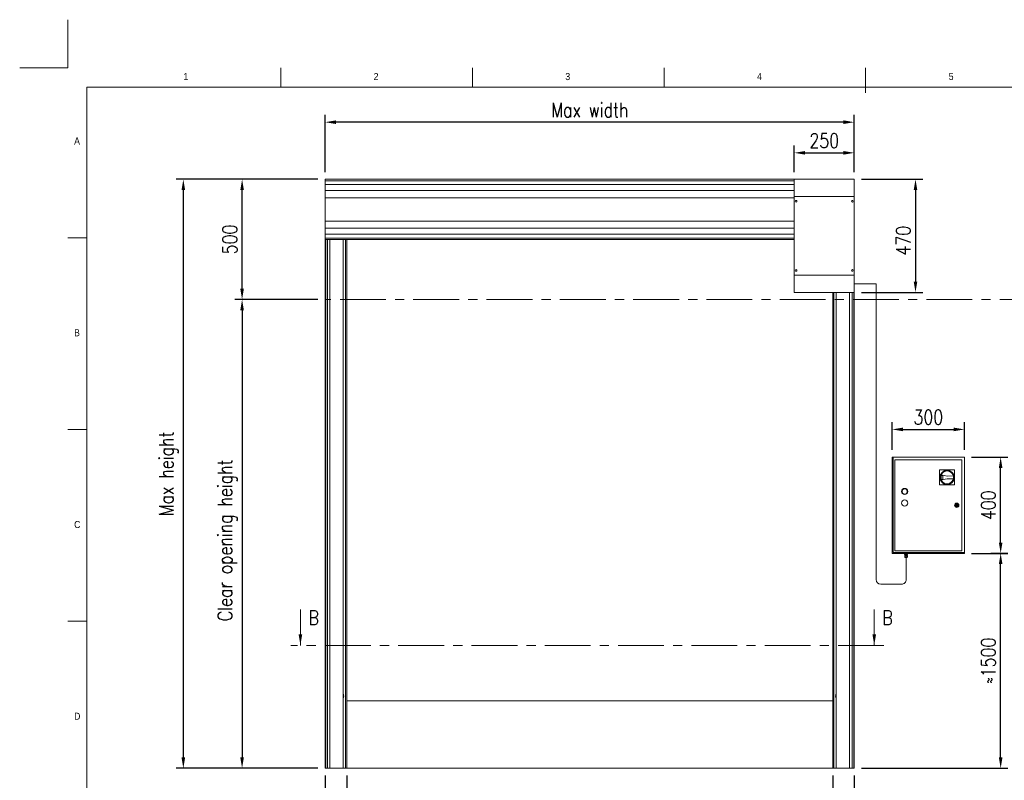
# Model space of a CAD drawing. Header units: millimetres. Extents: x -6362 to 17790, y 744 to 5746.
# Tile 4 of 5: x -6362 to -2268, y 2583 to 5746. Entities that reach past the tile are written whole.
import ezdxf

# ---------------------------------------------------------------- set-up
doc = ezdxf.new("R2010")
doc.units = ezdxf.units.MM
doc.header["$LTSCALE"] = 50
doc.header["$PDSIZE"] = -1
doc.linetypes.add('CENTERX2', pattern=[20.32, 12.7, -2.54, 2.54, -2.54])
doc.layers.add('FORMAT', color=7, linetype='Continuous')
doc.styles.add('NYIP', font='romans.shx', dxfattribs={"width": 0.8})
doc.styles.add('SLDTEXTSTYLE0', font='Gothic.ttf', dxfattribs={"width": 0.913})
doc.dimstyles.new('STANDARD35', dxfattribs={"dimscale": 35, "dimtxt": 2, "dimasz": 1.5, "dimexe": 1, "dimexo": 1, "dimgap": 0.7, "dimtad": 1, "dimdec": 0, "dimdsep": 46, "dimtxsty": 'NYIP', "dimcen": 0, "dimclrd": 1, "dimclre": 1, "dimclrt": 2, "dimadec": 0, "dimazin": 0, "dimtfac": 1, "dimtdec": 0, "dimtix": 1, "dimtmove": 0, "dimatfit": 3, "dimfxl": 0, "dimtvp": 1, "dimtolj": 1, "dimtzin": 0, "dimarcsym": 0})

# ---------------------------------------------------------------- blocks, each defined once
blk = doc.blocks.new('A$C7C9C4F3F')
at = {"color": 7, "lineweight": 5}
blk.add_line((8295, 11245), (8295, 11504), dxfattribs=at)
at = {"layer": 'FORMAT', "color": 7, "lineweight": 5}
for p, q in [((2216, 11304), (2216, 11504)), ((4209, 11504), (4209, 11304)), ((6202, 11304), (6202, 11504)), ((16199, 11304), (199, 11304)), ((199, 11304), (199, 199)), ((199, 9738), (0, 9738)), ((0, 7745), (199, 7745)), ((0, 5752), (199, 5752))]:
    blk.add_line(p, q, dxfattribs=at)
at = {"color": 7, "lineweight": 5, "char_height": 73.8, "attachment_point": 1, "style": 'SLDTEXTSTYLE0'}
for s, insert in [('1', (1203, 11450)), ('2', (3180, 11450)), ('3', (5173, 11450)), ('4', (7166, 11450)), ('5', (9159, 11450)), ('A', (66, 10780)), ('B', (66, 8787)), ('C', (66, 6794)), ('D', (66, 4801))]:
    blk.add_mtext(s, dxfattribs=dict(at, insert=insert))
blk = doc.blocks.new('*D31')
at = {"color": 1, "lineweight": -2, "transparency": 16777216}
for p, q in [((-5002.3, 2603.4), (-5002.3, 2409.6)), ((-2981.3, 2603.4), (-2981.3, 2409.6)), ((-4957.3, 2439.6), (-3026.3, 2439.6))]:
    blk.add_line(p, q, dxfattribs=at)
at = {"color": 1, "transparency": 16777216}
for points in [[(-4957.3, 2447.1), (-4957.3, 2432.1), (-5002.3, 2439.6)], [(-3026.3, 2447.1), (-3026.3, 2432.1), (-2981.3, 2439.6)]]:
    blk.add_solid(points, dxfattribs=at)
at = {"layer": 'Defpoints', "color": 0, "transparency": 16777216}
for p in [(-5002.3, 2633.4), (-2981.3, 2633.4), (-2981.3, 2439.6)]:
    blk.add_point(p, dxfattribs=at)
at = {"color": 2, "lineweight": 5, "transparency": 16777216, "insert": (-3991.8, 2500.6), "char_height": 60, "attachment_point": 5, "style": 'NYIP'}
blk.add_mtext('\\A1;Clear opening width', dxfattribs=at)
blk = doc.blocks.new('*D32')
at = {"color": 1, "lineweight": -2, "transparency": 16777216}
for p, q in [((-5091.8, 2603.4), (-5091.8, 2409.6)), ((-5002.3, 2603.4), (-5002.3, 2409.6)), ((-5136.8, 2439.6), (-5321, 2439.6)), ((-5002.3, 2439.6), (-5091.8, 2439.6)), ((-4957.3, 2439.6), (-4912.3, 2439.6))]:
    blk.add_line(p, q, dxfattribs=at)
at = {"color": 1, "transparency": 16777216}
for points in [[(-5136.8, 2447.1), (-5136.8, 2432.1), (-5091.8, 2439.6)], [(-4957.3, 2447.1), (-4957.3, 2432.1), (-5002.3, 2439.6)]]:
    blk.add_solid(points, dxfattribs=at)
at = {"layer": 'Defpoints', "color": 0, "transparency": 16777216}
for p in [(-5091.8, 2633.4), (-5002.3, 2633.4), (-5091.8, 2439.6)]:
    blk.add_point(p, dxfattribs=at)
at = {"color": 2, "lineweight": 5, "transparency": 16777216, "insert": (-5261.1, 2490.6), "char_height": 60, "attachment_point": 5, "style": 'NYIP'}
blk.add_mtext('\\A1;90', dxfattribs=at)
blk = doc.blocks.new('*D33')
at = {"color": 1, "lineweight": -2, "transparency": 16777216}
for p, q in [((-2981.3, 2603.4), (-2981.3, 2409.6)), ((-2891.8, 2603.4), (-2891.8, 2409.6)), ((-3026.3, 2439.6), (-3071.3, 2439.6)), ((-2981.3, 2439.6), (-2891.8, 2439.6)), ((-2846.8, 2439.6), (-2662.7, 2439.6))]:
    blk.add_line(p, q, dxfattribs=at)
at = {"color": 1, "transparency": 16777216}
for points in [[(-3026.3, 2447.1), (-3026.3, 2432.1), (-2981.3, 2439.6)], [(-2846.8, 2447.1), (-2846.8, 2432.1), (-2891.8, 2439.6)]]:
    blk.add_solid(points, dxfattribs=at)
at = {"layer": 'Defpoints', "color": 0, "transparency": 16777216}
for p in [(-2981.3, 2633.4), (-2891.8, 2633.4), (-2891.8, 2439.6)]:
    blk.add_point(p, dxfattribs=at)
at = {"color": 2, "lineweight": 5, "transparency": 16777216, "insert": (-2722.5, 2490.6), "char_height": 60, "attachment_point": 5, "style": 'NYIP'}
blk.add_mtext('\\A1;90', dxfattribs=at)
blk = doc.blocks.new('*D34')
at = {"color": 1, "lineweight": -2, "transparency": 16777216}
for p, q in [((-5122.3, 5081.9), (-5711.7, 5081.9)), ((-5681.7, 5036.9), (-5681.7, 2678.4)), ((-5121.8, 2633.4), (-5711.7, 2633.4))]:
    blk.add_line(p, q, dxfattribs=at)
at = {"color": 1, "transparency": 16777216}
for points in [[(-5689.2, 5036.9), (-5674.2, 5036.9), (-5681.7, 5081.9)], [(-5689.2, 2678.4), (-5674.2, 2678.4), (-5681.7, 2633.4)]]:
    blk.add_solid(points, dxfattribs=at)
at = {"layer": 'Defpoints', "color": 0, "transparency": 16777216}
for p in [(-5092.3, 5081.9), (-5681.7, 2633.4), (-5091.8, 2633.4)]:
    blk.add_point(p, dxfattribs=at)
at = {"color": 2, "lineweight": 5, "transparency": 16777216, "insert": (-5742.7, 3857.6), "char_height": 60, "attachment_point": 5, "rotation": 90, "style": 'NYIP'}
blk.add_mtext('\\A1;Max height', dxfattribs=at)
blk = doc.blocks.new('*D35')
at = {"color": 1, "lineweight": -2, "transparency": 16777216}
for p, q in [((-2861.3, 5081.9), (-2606.9, 5081.9)), ((-2636.9, 5036.9), (-2636.9, 4656.9)), ((-2861.3, 4611.9), (-2606.9, 4611.9))]:
    blk.add_line(p, q, dxfattribs=at)
at = {"color": 1, "transparency": 16777216}
for points in [[(-2644.4, 5036.9), (-2629.4, 5036.9), (-2636.9, 5081.9)], [(-2644.4, 4656.9), (-2629.4, 4656.9), (-2636.9, 4611.9)]]:
    blk.add_solid(points, dxfattribs=at)
at = {"layer": 'Defpoints', "color": 0, "transparency": 16777216}
for p in [(-2891.3, 5081.9), (-2891.3, 4611.9), (-2636.9, 4611.9)]:
    blk.add_point(p, dxfattribs=at)
at = {"color": 2, "lineweight": 5, "transparency": 16777216, "insert": (-2687.9, 4826.9), "char_height": 60, "attachment_point": 5, "rotation": 90, "style": 'NYIP'}
blk.add_mtext('\\A1;470', dxfattribs=at)
blk = doc.blocks.new('*D36')
at = {"color": 1, "lineweight": -2, "transparency": 16777216}
for p, q in [((-5091.8, 5111.9), (-5091.8, 5349.4)), ((-2891.3, 5111.9), (-2891.3, 5349.4)), ((-2936.3, 5319.4), (-5046.8, 5319.4))]:
    blk.add_line(p, q, dxfattribs=at)
at = {"color": 1, "transparency": 16777216}
for points in [[(-5046.8, 5326.9), (-5046.8, 5311.9), (-5091.8, 5319.4)], [(-2936.3, 5326.9), (-2936.3, 5311.9), (-2891.3, 5319.4)]]:
    blk.add_solid(points, dxfattribs=at)
at = {"layer": 'Defpoints', "color": 0, "transparency": 16777216}
for p in [(-5091.8, 5319.4), (-5091.8, 5081.9), (-2891.3, 5081.9)]:
    blk.add_point(p, dxfattribs=at)
at = {"color": 2, "lineweight": 5, "transparency": 16777216, "insert": (-3991.6, 5370.4), "char_height": 60, "attachment_point": 5, "style": 'NYIP'}
blk.add_mtext('\\A1;Max width', dxfattribs=at)
blk = doc.blocks.new('*D37')
at = {"color": 1, "lineweight": -2, "transparency": 16777216}
for p, q in [((-3141.3, 5111.9), (-3141.3, 5222)), ((-2891.3, 5111.9), (-2891.3, 5222)), ((-3096.3, 5192), (-2936.3, 5192))]:
    blk.add_line(p, q, dxfattribs=at)
at = {"color": 1, "transparency": 16777216}
for points in [[(-3096.3, 5199.5), (-3096.3, 5184.5), (-3141.3, 5192)], [(-2936.3, 5199.5), (-2936.3, 5184.5), (-2891.3, 5192)]]:
    blk.add_solid(points, dxfattribs=at)
at = {"layer": 'Defpoints', "color": 0, "transparency": 16777216}
for p in [(-2891.3, 5192), (-3141.3, 5081.9), (-2891.3, 5081.9)]:
    blk.add_point(p, dxfattribs=at)
at = {"color": 2, "lineweight": 5, "transparency": 16777216, "insert": (-3016.3, 5243), "char_height": 60, "attachment_point": 5, "style": 'NYIP'}
blk.add_mtext('\\A1;250', dxfattribs=at)
blk = doc.blocks.new('*D38')
at = {"color": 1, "lineweight": -2, "transparency": 16777216}
for p, q in [((-5122.3, 5081.9), (-5467.3, 5081.9)), ((-5437.3, 4626.9), (-5437.3, 5036.9)), ((-5122.3, 4581.9), (-5467.3, 4581.9))]:
    blk.add_line(p, q, dxfattribs=at)
at = {"color": 1, "transparency": 16777216}
for points in [[(-5444.8, 5036.9), (-5429.8, 5036.9), (-5437.3, 5081.9)], [(-5444.8, 4626.9), (-5429.8, 4626.9), (-5437.3, 4581.9)]]:
    blk.add_solid(points, dxfattribs=at)
at = {"layer": 'Defpoints', "color": 0, "transparency": 16777216}
for p in [(-5437.3, 5081.9), (-5092.3, 5081.9), (-5092.3, 4581.9)]:
    blk.add_point(p, dxfattribs=at)
at = {"color": 2, "lineweight": 5, "transparency": 16777216, "insert": (-5488.3, 4831.9), "char_height": 60, "attachment_point": 5, "rotation": 90, "style": 'NYIP'}
blk.add_mtext('\\A1;500', dxfattribs=at)
blk = doc.blocks.new('*D39')
at = {"color": 1, "lineweight": -2, "transparency": 16777216}
for p, q in [((-5122.3, 4581.9), (-5467.3, 4581.9)), ((-5437.3, 4536.9), (-5437.3, 2678.4)), ((-5121.8, 2633.4), (-5467.3, 2633.4))]:
    blk.add_line(p, q, dxfattribs=at)
at = {"color": 1, "transparency": 16777216}
for points in [[(-5444.8, 4536.9), (-5429.8, 4536.9), (-5437.3, 4581.9)], [(-5444.8, 2678.4), (-5429.8, 2678.4), (-5437.3, 2633.4)]]:
    blk.add_solid(points, dxfattribs=at)
at = {"layer": 'Defpoints', "color": 0, "transparency": 16777216}
for p in [(-5092.3, 4581.9), (-5437.3, 2633.4), (-5091.8, 2633.4)]:
    blk.add_point(p, dxfattribs=at)
at = {"color": 2, "lineweight": 5, "transparency": 16777216, "insert": (-5498.3, 3581.1), "char_height": 60, "attachment_point": 5, "rotation": 90, "style": 'NYIP'}
blk.add_mtext('\\A1;Clear opening height', dxfattribs=at)
blk = doc.blocks.new('*D40')
at = {"color": 1, "lineweight": -2, "transparency": 16777216}
for p, q in [((-2323, 3527.3), (-2252.7, 3527.3)), ((-2282.7, 2678.4), (-2282.7, 3482.3)), ((-2861.8, 2633.4), (-2252.7, 2633.4))]:
    blk.add_line(p, q, dxfattribs=at)
at = {"color": 1, "transparency": 16777216}
for points in [[(-2290.2, 3482.3), (-2275.2, 3482.3), (-2282.7, 3527.3)], [(-2290.2, 2678.4), (-2275.2, 2678.4), (-2282.7, 2633.4)]]:
    blk.add_solid(points, dxfattribs=at)
at = {"layer": 'Defpoints', "color": 0, "transparency": 16777216}
for p in [(-2353, 3527.3), (-2282.7, 3527.3), (-2891.8, 2633.4)]:
    blk.add_point(p, dxfattribs=at)
at = {"color": 2, "lineweight": 5, "transparency": 16777216, "insert": (-2333.7, 3080.4), "char_height": 60, "attachment_point": 5, "rotation": 90, "style": 'NYIP'}
blk.add_mtext('\\A1;≈1500', dxfattribs=at)
blk = doc.blocks.new('*D41')
at = {"color": 1, "lineweight": -2, "transparency": 16777216}
for p, q in [((-2403.5, 3926.7), (-2252.7, 3926.7)), ((-2282.7, 3571.7), (-2282.7, 3881.7)), ((-2403.5, 3526.7), (-2252.7, 3526.7))]:
    blk.add_line(p, q, dxfattribs=at)
at = {"color": 1, "transparency": 16777216}
for points in [[(-2290.2, 3881.7), (-2275.2, 3881.7), (-2282.7, 3926.7)], [(-2290.2, 3571.7), (-2275.2, 3571.7), (-2282.7, 3526.7)]]:
    blk.add_solid(points, dxfattribs=at)
at = {"layer": 'Defpoints', "color": 0, "transparency": 16777216}
for p in [(-2433.5, 3926.7), (-2282.7, 3926.7), (-2433.5, 3526.7)]:
    blk.add_point(p, dxfattribs=at)
at = {"color": 2, "lineweight": 5, "transparency": 16777216, "insert": (-2333.7, 3726.7), "char_height": 60, "attachment_point": 5, "rotation": 90, "style": 'NYIP'}
blk.add_mtext('\\A1;400', dxfattribs=at)
blk = doc.blocks.new('*D42')
at = {"color": 1, "lineweight": -2, "transparency": 16777216}
for p, q in [((-2733.5, 3956.7), (-2733.5, 4072.1)), ((-2433.5, 3956.7), (-2433.5, 4072.1)), ((-2688.5, 4042.1), (-2478.5, 4042.1))]:
    blk.add_line(p, q, dxfattribs=at)
at = {"color": 1, "transparency": 16777216}
for points in [[(-2688.5, 4049.6), (-2688.5, 4034.6), (-2733.5, 4042.1)], [(-2478.5, 4049.6), (-2478.5, 4034.6), (-2433.5, 4042.1)]]:
    blk.add_solid(points, dxfattribs=at)
at = {"layer": 'Defpoints', "color": 0, "transparency": 16777216}
for p in [(-2433.5, 4042.1), (-2733.5, 3926.7), (-2433.5, 3926.7)]:
    blk.add_point(p, dxfattribs=at)
at = {"color": 2, "lineweight": 5, "transparency": 16777216, "insert": (-2583.5, 4093.1), "char_height": 60, "attachment_point": 5, "style": 'NYIP'}
blk.add_mtext('\\A1;300', dxfattribs=at)

msp = doc.modelspace()

# ---------------------------------------------------------------- linework, layer by layer
at = {"color": 2, "lineweight": 5}
for q in [(-6162.2, 5745.5), (-6362.2, 5545.5)]:
    msp.add_line((-6162.2, 5545.5), q, dxfattribs=at)
at = {"lineweight": 5}
for p, q in [((-5092.3, 5081.9), (-3141.3, 5081.9)), ((-5092.3, 5081.9), (-5092.3, 5081.8)), ((-5092.3, 5081.8), (-5092.3, 5076.2)), ((-3141.3, 5081.9), (-3141.3, 4611.9)), ((-2891.3, 5081.9), (-3141.3, 5081.9)), ((-2891.3, 4611.9), (-2891.3, 5081.9)), ((-5092.3, 5076.2), (-3141.3, 5076.2)), ((-5092.3, 5076.2), (-5092.3, 5075.6)), ((-5092.3, 5075.6), (-5092.3, 5060)), ((-5092.3, 5060), (-5092.3, 5058.8)), ((-5092.3, 5060), (-3141.3, 5060)), ((-5092.3, 5058.8), (-5092.3, 5035.4)), ((-5092.3, 5035.4), (-5092.3, 5033.8)), ((-5092.3, 5035.4), (-3141.3, 5035.4)), ((-5092.3, 5033.8), (-5092.3, 5005.9)), ((-5092.3, 5005.9), (-5092.3, 5005.1)), ((-5092.3, 5005.1), (-5092.3, 4908.6)), ((-5092.3, 5005.1), (-3141.3, 5005.1)), ((-3141.3, 5010.9), (-2891.3, 5010.9)), ((-5092.3, 4908.6), (-5092.3, 4907.8)), ((-5092.3, 4907.8), (-3141.3, 4907.8)), ((-5092.3, 4907.8), (-5092.3, 4879.9)), ((-5092.3, 4879.9), (-5092.3, 4878.4)), ((-5092.3, 4878.4), (-3141.3, 4878.4)), ((-5092.3, 4878.4), (-5092.3, 4855)), ((-5092.3, 4855), (-5092.3, 4853.8)), ((-5092.3, 4853.8), (-3141.3, 4853.8)), ((-5092.3, 4853.8), (-5092.3, 4838.1)), ((-5092.3, 4838.1), (-5092.3, 4837.5)), ((-5092.3, 4837.5), (-3141.3, 4837.5)), ((-5092.3, 4837.5), (-5092.3, 4832)), ((-5092.3, 4832), (-5092.3, 4831.9)), ((-5092.3, 4831.9), (-5092.3, 2633.4)), ((-5092.3, 4831.9), (-3141.3, 4831.9)), ((-5089.2, 4831.9), (-5089.2, 2633.4)), ((-5081.8, 4831.9), (-5081.8, 2633.4)), ((-5072, 4831.9), (-5072, 2633.4)), ((-5016.3, 4831.9), (-5016.3, 2633.4)), ((-5007.3, 4533.4), (-5007.3, 4831.9)), ((-5002.3, 2633.4), (-5002.3, 4831.9)), ((-3141.3, 4682.9), (-2891.3, 4682.9)), ((-2891.3, 4647.4), (-2800.9, 4647.4)), ((-2801, 4647.4), (-2801, 3418.3)), ((-2891.3, 4611.9), (-3141.3, 4611.9)), ((-2981.3, 2633.4), (-2981.3, 4611.9)), ((-2976.3, 2633.4), (-2976.3, 4611.9)), ((-2967.3, 4611.9), (-2967.3, 2633.4)), ((-2911, 2633.4), (-2911, 4611.9)), ((-2900.9, 2633.4), (-2900.9, 4611.9)), ((-2893.8, 2633.4), (-2893.8, 4611.9)), ((-2891.3, 2633.4), (-2891.3, 4611.9)), ((-5007.3, 2633.4), (-5007.3, 4533.4)), ((-2729.7, 3926.7), (-2733.5, 3926.7)), ((-2733.5, 3926.7), (-2733.5, 3526.7)), ((-2729.7, 3926.7), (-2729.7, 3530.6)), ((-2433.5, 3926.7), (-2729.7, 3926.7)), ((-2444.4, 3915.9), (-2722.7, 3915.9)), ((-2722.7, 3915.9), (-2722.7, 3537.6)), ((-2444.4, 3537.6), (-2444.4, 3915.9)), ((-2433.5, 3530.6), (-2433.5, 3926.7)), ((-2474.4, 3874), (-2536.8, 3873.7)), ((-2536.8, 3873.7), (-2536.5, 3811.3)), ((-2505.5, 3848.4), (-2530.2, 3853)), ((-2522.8, 3849.6), (-2529, 3850.9)), ((-2522.7, 3835.4), (-2522.8, 3849.6)), ((-2522.7, 3835.4), (-2522.8, 3849.6)), ((-2474.1, 3811.6), (-2474.4, 3874)), ((-2536.5, 3811.3), (-2474.1, 3811.6)), ((-2530.1, 3831.9), (-2505.4, 3836.9)), ((-2528.9, 3834.1), (-2522.7, 3835.4)), ((-2479.2, 3848.5), (-2505.5, 3848.4)), ((-2505.4, 3836.9), (-2479.2, 3837)), ((-2468.6, 3728), (-2470.5, 3728)), ((-2460.6, 3728), (-2462.5, 3728)), ((-2470.5, 3725.5), (-2468.6, 3725.5)), ((-2462.5, 3725.5), (-2460.6, 3725.5)), ((-2733.5, 3526.7), (-2433.5, 3526.7)), ((-2729.7, 3530.6), (-2433.5, 3530.6)), ((-2726.3, 3526.7), (-2726.5, 3526.7)), ((-2726.5, 3526.7), (-2726.5, 3526.7)), ((-2725.6, 3526.7), (-2726.3, 3526.7)), ((-2724.7, 3526.7), (-2725.6, 3526.7)), ((-2723.4, 3526.7), (-2724.7, 3526.7)), ((-2721.9, 3526.7), (-2723.4, 3526.7)), ((-2722.7, 3537.6), (-2444.4, 3537.6)), ((-2720.2, 3526.7), (-2721.9, 3526.7)), ((-2718.5, 3526.7), (-2720.2, 3526.7)), ((-2716.6, 3526.7), (-2718.5, 3526.7)), ((-2714.8, 3526.7), (-2716.6, 3526.7)), ((-2713.2, 3526.7), (-2714.8, 3526.7)), ((-2711.7, 3526.7), (-2713.2, 3526.7)), ((-2710.4, 3526.7), (-2711.7, 3526.7)), ((-2709.5, 3526.7), (-2710.4, 3526.7)), ((-2708.8, 3526.7), (-2709.5, 3526.7)), ((-2708.6, 3526.7), (-2708.8, 3526.7)), ((-2708.5, 3526.7), (-2708.6, 3526.7)), ((-2686.3, 3526.7), (-2686.5, 3526.7)), ((-2686.5, 3526.7), (-2686.5, 3526.7)), ((-2685.6, 3526.7), (-2686.3, 3526.7)), ((-2684.7, 3526.7), (-2685.6, 3526.7)), ((-2683.4, 3526.7), (-2684.7, 3526.7)), ((-2681.9, 3526.7), (-2683.4, 3526.7)), ((-2682, 3520.2), (-2682, 3522.7)), ((-2682, 3522.7), (-2678.9, 3522.7)), ((-2680.2, 3526.7), (-2681.9, 3526.7)), ((-2680.3, 3522.7), (-2680.3, 3526.7)), ((-2678.5, 3526.7), (-2680.2, 3526.7)), ((-2678.9, 3520.2), (-2678.9, 3522.7)), ((-2678.9, 3522.7), (-2672.7, 3522.7)), ((-2676.6, 3526.7), (-2678.5, 3526.7)), ((-2674.8, 3526.7), (-2676.6, 3526.7)), ((-2673.2, 3526.7), (-2674.8, 3526.7)), ((-2671.7, 3526.7), (-2673.2, 3526.7)), ((-2672.7, 3520.2), (-2672.7, 3522.7)), ((-2672.7, 3522.7), (-2669.5, 3522.7)), ((-2670.4, 3526.7), (-2671.7, 3526.7)), ((-2671.3, 3526.7), (-2671.3, 3522.7)), ((-2669.5, 3526.7), (-2670.4, 3526.7)), ((-2668.8, 3526.7), (-2669.5, 3526.7)), ((-2669.5, 3520.2), (-2669.5, 3522.7)), ((-2668.6, 3526.7), (-2668.8, 3526.7)), ((-2668.5, 3526.7), (-2668.6, 3526.7)), ((-2646.3, 3526.7), (-2646.5, 3526.7)), ((-2646.5, 3526.7), (-2646.5, 3526.7)), ((-2645.6, 3526.7), (-2646.3, 3526.7)), ((-2644.7, 3526.7), (-2645.6, 3526.7)), ((-2643.4, 3526.7), (-2644.7, 3526.7)), ((-2641.9, 3526.7), (-2643.4, 3526.7)), ((-2640.2, 3526.7), (-2641.9, 3526.7)), ((-2638.5, 3526.7), (-2640.2, 3526.7)), ((-2636.6, 3526.7), (-2638.5, 3526.7)), ((-2634.8, 3526.7), (-2636.6, 3526.7)), ((-2633.2, 3526.7), (-2634.8, 3526.7)), ((-2631.7, 3526.7), (-2633.2, 3526.7)), ((-2630.4, 3526.7), (-2631.7, 3526.7)), ((-2629.5, 3526.7), (-2630.4, 3526.7)), ((-2628.8, 3526.7), (-2629.5, 3526.7)), ((-2628.6, 3526.7), (-2628.8, 3526.7)), ((-2628.5, 3526.7), (-2628.6, 3526.7)), ((-2498.3, 3526.7), (-2498.5, 3526.7)), ((-2498.5, 3526.7), (-2498.5, 3526.7)), ((-2497.6, 3526.7), (-2498.3, 3526.7)), ((-2496.7, 3526.7), (-2497.6, 3526.7)), ((-2495.4, 3526.7), (-2496.7, 3526.7)), ((-2493.9, 3526.7), (-2495.4, 3526.7)), ((-2492.2, 3526.7), (-2493.9, 3526.7)), ((-2490.5, 3526.7), (-2492.2, 3526.7)), ((-2488.6, 3526.7), (-2490.5, 3526.7)), ((-2486.8, 3526.7), (-2488.6, 3526.7)), ((-2485.2, 3526.7), (-2486.8, 3526.7)), ((-2483.7, 3526.7), (-2485.2, 3526.7)), ((-2482.4, 3526.7), (-2483.7, 3526.7)), ((-2481.5, 3526.7), (-2482.4, 3526.7)), ((-2480.8, 3526.7), (-2481.5, 3526.7)), ((-2480.6, 3526.7), (-2480.8, 3526.7)), ((-2480.5, 3526.7), (-2480.6, 3526.7)), ((-2458.3, 3526.7), (-2458.5, 3526.7)), ((-2458.5, 3526.7), (-2458.5, 3526.7)), ((-2457.6, 3526.7), (-2458.3, 3526.7)), ((-2456.7, 3526.7), (-2457.6, 3526.7)), ((-2455.4, 3526.7), (-2456.7, 3526.7)), ((-2453.9, 3526.7), (-2455.4, 3526.7)), ((-2452.2, 3526.7), (-2453.9, 3526.7)), ((-2450.5, 3526.7), (-2452.2, 3526.7)), ((-2448.6, 3526.7), (-2450.5, 3526.7)), ((-2446.8, 3526.7), (-2448.6, 3526.7)), ((-2445.2, 3526.7), (-2446.8, 3526.7)), ((-2443.7, 3526.7), (-2445.2, 3526.7)), ((-2442.4, 3526.7), (-2443.7, 3526.7)), ((-2441.5, 3526.7), (-2442.4, 3526.7)), ((-2440.8, 3526.7), (-2441.5, 3526.7)), ((-2440.6, 3526.7), (-2440.8, 3526.7)), ((-2440.5, 3526.7), (-2440.6, 3526.7)), ((-2433.5, 3526.7), (-2433.5, 3530.6)), ((-2682, 3520.2), (-2678.9, 3520.2)), ((-2679.8, 3520.2), (-2682, 3520.2)), ((-2681.2, 3512.7), (-2681.2, 3518.2)), ((-2681.2, 3518.2), (-2675.8, 3518.2)), ((-2680.9, 3511), (-2681.2, 3512.7)), ((-2681.2, 3512.7), (-2678.5, 3512.7)), ((-2681.2, 3512.7), (-2681.1, 3512.7)), ((-2681.2, 3512.7), (-2681.2, 3512.7)), ((-2681.2, 3512.7), (-2681.2, 3512.7)), ((-2681.1, 3512.7), (-2681, 3512.7)), ((-2681, 3512.7), (-2680.8, 3512.7)), ((-2680.7, 3511), (-2680.9, 3511)), ((-2680.9, 3511), (-2680.9, 3511)), ((-2680.8, 3512.7), (-2680.5, 3512.7)), ((-2680.3, 3511), (-2680.7, 3511)), ((-2680.5, 3512.7), (-2680.1, 3512.7)), ((-2679.8, 3511), (-2680.3, 3511)), ((-2680.1, 3512.7), (-2679.6, 3512.7)), ((-2679.8, 3518.2), (-2679.8, 3520.2)), ((-2679.8, 3520.2), (-2679.8, 3520.2)), ((-2679.8, 3520.2), (-2679.6, 3520.2)), ((-2679.1, 3511), (-2679.8, 3511)), ((-2679.6, 3520.2), (-2679.2, 3520.2)), ((-2679.6, 3512.7), (-2679.1, 3512.7)), ((-2679.3, 3509.7), (-2679.4, 3509.7)), ((-2679.4, 3509.7), (-2679.3, 3509.7)), ((-2679.1, 3509.7), (-2679.3, 3509.7)), ((-2679.3, 3509.7), (-2679.1, 3509.7)), ((-2679.2, 3520.2), (-2678.7, 3520.2)), ((-2679.1, 3512.7), (-2678.5, 3512.7)), ((-2678.3, 3511), (-2679.1, 3511)), ((-2678.6, 3509.7), (-2679.1, 3509.7)), ((-2679.1, 3509.7), (-2678.6, 3509.7)), ((-2678.9, 3520.2), (-2672.7, 3520.2)), ((-2678.7, 3520.2), (-2678, 3520.2)), ((-2678, 3509.7), (-2678.6, 3509.7)), ((-2678.6, 3509.7), (-2678, 3509.7)), ((-2678.5, 3512.7), (-2675.8, 3512.7)), ((-2678.5, 3512.7), (-2677.8, 3512.7)), ((-2677.5, 3511), (-2678.3, 3511)), ((-2678.1, 3509.7), (-2678.3, 3509.7)), ((-2678.3, 3509.7), (-2678.3, 3509.7)), ((-2678.3, 3509.7), (-2678.1, 3509.7)), ((-2677.7, 3509.7), (-2678.1, 3509.7)), ((-2678.1, 3509.7), (-2677.7, 3509.7)), ((-2678, 3520.2), (-2677.3, 3520.2)), ((-2677.4, 3509.7), (-2678, 3509.7)), ((-2678, 3509.7), (-2677.4, 3509.7)), ((-2677.8, 3512.7), (-2677.2, 3512.7)), ((-2677.2, 3509.7), (-2677.7, 3509.7)), ((-2677.7, 3509.7), (-2677.2, 3509.7)), ((-2676.5, 3511), (-2677.5, 3511)), ((-2676.6, 3509.7), (-2677.4, 3509.7)), ((-2677.4, 3509.7), (-2676.6, 3509.7)), ((-2677.3, 3520.2), (-2676.4, 3520.2)), ((-2677.2, 3512.7), (-2676.5, 3512.7)), ((-2676.6, 3509.7), (-2677.2, 3509.7)), ((-2677.2, 3509.7), (-2676.6, 3509.7)), ((-2675.8, 3509.7), (-2676.6, 3509.7)), ((-2676.6, 3509.7), (-2675.8, 3509.7)), ((-2675.9, 3509.7), (-2676.6, 3509.7)), ((-2676.6, 3509.7), (-2675.9, 3509.7)), ((-2676.5, 3512.7), (-2675.8, 3512.7)), ((-2675.5, 3511), (-2676.5, 3511)), ((-2676.4, 3520.2), (-2675.6, 3520.2)), ((-2675.3, 3509.7), (-2675.9, 3509.7)), ((-2675.9, 3509.7), (-2675.3, 3509.7)), ((-2675.8, 3512.7), (-2675.8, 3518.2)), ((-2675.8, 3518.2), (-2670.4, 3518.2)), ((-2675.8, 3512.7), (-2673.1, 3512.7)), ((-2675.8, 3512.7), (-2675.1, 3512.7)), ((-2675, 3509.7), (-2675.8, 3509.7)), ((-2675.8, 3509.7), (-2675, 3509.7)), ((-2675.6, 3520.2), (-2674.7, 3520.2)), ((-2674.6, 3511), (-2675.5, 3511)), ((-2675.4, 3509.7), (-2675.4, 3418.3)), ((-2674.6, 3509.7), (-2675.3, 3509.7)), ((-2675.3, 3509.7), (-2674.6, 3509.7)), ((-2675.1, 3512.7), (-2674.4, 3512.7)), ((-2674.2, 3509.7), (-2675, 3509.7)), ((-2675, 3509.7), (-2674.2, 3509.7)), ((-2674.7, 3520.2), (-2673.9, 3520.2)), ((-2673.7, 3511), (-2674.6, 3511)), ((-2674.1, 3509.7), (-2674.6, 3509.7)), ((-2674.6, 3509.7), (-2674.1, 3509.7)), ((-2674.4, 3512.7), (-2673.7, 3512.7)), ((-2673.5, 3509.7), (-2674.2, 3509.7)), ((-2674.2, 3509.7), (-2673.5, 3509.7)), ((-2673.6, 3509.7), (-2674.1, 3509.7)), ((-2674.1, 3509.7), (-2673.6, 3509.7)), ((-2673.9, 3520.2), (-2673.2, 3520.2)), ((-2673.7, 3512.7), (-2673.1, 3512.7)), ((-2672.8, 3511), (-2673.7, 3511)), ((-2673.4, 3509.7), (-2673.6, 3509.7)), ((-2673.6, 3509.7), (-2673.4, 3509.7)), ((-2672.9, 3509.7), (-2673.5, 3509.7)), ((-2673.5, 3509.7), (-2672.9, 3509.7)), ((-2673.3, 3509.7), (-2673.4, 3509.7)), ((-2673.4, 3509.7), (-2673.3, 3509.7)), ((-2673.2, 3520.2), (-2672.6, 3520.2)), ((-2673.1, 3512.7), (-2670.4, 3512.7)), ((-2673.1, 3512.7), (-2672.5, 3512.7)), ((-2672.5, 3509.7), (-2672.9, 3509.7)), ((-2672.9, 3509.7), (-2672.5, 3509.7)), ((-2672.1, 3511), (-2672.8, 3511)), ((-2672.7, 3520.2), (-2669.5, 3520.2)), ((-2672.6, 3520.2), (-2672.1, 3520.2)), ((-2672.5, 3512.7), (-2672, 3512.7)), ((-2672.2, 3509.7), (-2672.5, 3509.7)), ((-2672.5, 3509.7), (-2672.2, 3509.7)), ((-2672.1, 3509.7), (-2672.2, 3509.7)), ((-2672.2, 3509.7), (-2672.1, 3509.7)), ((-2672.1, 3520.2), (-2671.9, 3520.2)), ((-2671.5, 3511), (-2672.1, 3511)), ((-2672, 3512.7), (-2671.5, 3512.7)), ((-2671.9, 3520.2), (-2671.8, 3520.2)), ((-2671.8, 3520.2), (-2671.8, 3518.2)), ((-2671.8, 3520.2), (-2671.8, 3520.2)), ((-2669.5, 3520.2), (-2671.8, 3520.2)), ((-2671.5, 3512.7), (-2671.1, 3512.7)), ((-2671, 3511), (-2671.5, 3511)), ((-2671.1, 3512.7), (-2670.8, 3512.7)), ((-2670.7, 3511), (-2671, 3511)), ((-2670.8, 3512.7), (-2670.6, 3512.7)), ((-2670.4, 3512.7), (-2670.7, 3511)), ((-2670.7, 3511), (-2670.7, 3511)), ((-2670.6, 3512.7), (-2670.4, 3512.7)), ((-2670.4, 3512.7), (-2670.4, 3518.2)), ((-2670.4, 3512.7), (-2670.4, 3512.7)), ((-2670.4, 3512.7), (-2670.4, 3512.7)), ((-2670.4, 3512.7), (-2670.4, 3512.7)), ((-2781, 3398.3), (-2695.4, 3398.3)), ((-5015.3, 2940.9), (-5016.3, 2940.9)), ((-5016.3, 2925.9), (-5015.3, 2925.9)), ((-5015.3, 2940.9), (-5015.3, 2936.2)), ((-5015, 2937.4), (-5015.3, 2937.4)), ((-5015.3, 2936.2), (-5015.3, 2925.9)), ((-5015.3, 2929.4), (-5015, 2929.4)), ((-5015, 2937.4), (-5015, 2934.9)), ((-5015, 2934.9), (-5015, 2929.4)), ((-2981.3, 2913.4), (-5002.3, 2913.4)), ((-2968.3, 2937.4), (-2968.6, 2937.4)), ((-2968.6, 2931.8), (-2968.6, 2937.4)), ((-2968.6, 2929.4), (-2968.6, 2931.8)), ((-2968.6, 2929.4), (-2968.3, 2929.4)), ((-2967.3, 2940.9), (-2968.3, 2940.9)), ((-2968.3, 2930.5), (-2968.3, 2940.9)), ((-2968.3, 2925.9), (-2968.3, 2930.5)), ((-2968.3, 2925.9), (-2967.3, 2925.9)), ((-5092.2, 2633.4), (-5092.3, 2633.4)), ((-5089.8, 2633.4), (-5092.2, 2633.4)), ((-5089.2, 2633.4), (-5089.8, 2633.4)), ((-5082.7, 2633.4), (-5089.2, 2633.4)), ((-5081.8, 2633.4), (-5082.7, 2633.4)), ((-5072.6, 2633.4), (-5081.8, 2633.4)), ((-5072, 2633.4), (-5072.6, 2633.4)), ((-5018.5, 2633.4), (-5072, 2633.4)), ((-5016.3, 2633.4), (-5018.5, 2633.4)), ((-5007.3, 2633.4), (-5016.3, 2633.4)), ((-5002.3, 2633.4), (-5007.3, 2633.4)), ((-5002.3, 2633.4), (-2981.3, 2633.4)), ((-2976.3, 2633.4), (-2981.3, 2633.4)), ((-2967.3, 2633.4), (-2976.3, 2633.4)), ((-2967.3, 2633.4), (-2965.1, 2633.4)), ((-2965.1, 2633.4), (-2911.6, 2633.4)), ((-2911.6, 2633.4), (-2911, 2633.4)), ((-2911, 2633.4), (-2901.9, 2633.4)), ((-2901.9, 2633.4), (-2900.9, 2633.4)), ((-2900.9, 2633.4), (-2894.4, 2633.4)), ((-2894.4, 2633.4), (-2893.8, 2633.4)), ((-2893.8, 2633.4), (-2891.4, 2633.4)), ((-2891.4, 2633.4), (-2891.3, 2633.4))]:
    msp.add_line(p, q, dxfattribs=at)
at = {"color": 1, "linetype": 'CENTERX2', "lineweight": 5, "ltscale": 0.3}
for p, q in [((-572.3, 4581.9), (-5092.3, 4581.9)), ((-2768.6, 3143.7), (-5235, 3143.7))]:
    msp.add_line(p, q, dxfattribs=at)
at = {"color": 1, "lineweight": 5}
for p, q in [((-5195, 3293), (-5195, 3143.7)), ((-2808.6, 3293), (-2808.6, 3143.7))]:
    msp.add_line(p, q, dxfattribs=at)
at = {"lineweight": 5}
for centre, radius in [((-3133.3, 4990.9), 3.5), ((-2899.3, 4990.9), 3.5), ((-3133.3, 4702.9), 3.5), ((-2899.3, 4702.9), 3.5), ((-2505.5, 3842.6), 29.8), ((-2505.5, 3842.6), 26.9), ((-2681.7, 3784.1), 12.8), ((-2681.7, 3784.1), 10.9), ((-2681.7, 3736.1), 12.8), ((-2465.5, 3726.7), 8.96), ((-2465.5, 3726.7), 7.68), ((-2465.5, 3726.7), 5.12), ((-2465.5, 3726.7), 1.28)]:
    msp.add_circle(centre, radius, dxfattribs=at)
for centre, radius, start, end in [((-2505.5, 3842.6), 26.9, 157.1644, 203.4292), ((-2505.5, 3842.6), 25, 160.703, 199.8905), ((-2505.5, 3842.6), 26.9, 347.9232, 12.6704), ((-2465.5, 3726.7), 5.12, 14.4775, 165.5225), ((-2465.5, 3726.7), 3.3, 22.8511, 157.1489), ((-2465.5, 3726.7), 5.12, 194.4775, 345.5225), ((-2465.5, 3726.7), 3.3, 202.8511, 337.1489), ((-2781, 3418.3), 20, 179.9998, 269.9972), ((-2695.4, 3418.3), 20, 269.9972, 359.9996), ((-5019.6, 2933.4), 6.08, 318.8879, 41.1121), ((-2964, 2933.4), 6.08, 138.8879, 221.1121)]:
    msp.add_arc(centre, radius, start, end, dxfattribs=at)
for points, knots in [([(-2679.5, 3509.8), (-2679.5, 3509.8), (-2679.6, 3509.8), (-2679.7, 3509.8), (-2679.9, 3509.8), (-2680.3, 3510), (-2680.6, 3510.2), (-2680.8, 3510.6), (-2680.9, 3510.8), (-2680.9, 3511)], [0, 0, 0, 0, 0.004473, 0.071345, 0.184056, 0.381389, 0.583308, 0.787337, 1, 1, 1, 1]), ([(-2670.7, 3511), (-2670.7, 3510.9), (-2670.7, 3510.7), (-2670.9, 3510.4), (-2671.1, 3510.1), (-2671.4, 3510), (-2671.6, 3509.8), (-2671.8, 3509.8), (-2671.9, 3509.8), (-2672, 3509.8), (-2672, 3509.8)], [0, 0, 0, 0, 0.127932, 0.334083, 0.512603, 0.668158, 0.801193, 0.910237, 0.992808, 1, 1, 1, 1])]:
    msp.add_open_spline(points, degree=3, knots=knots, dxfattribs=at)
at = {"color": 1, "lineweight": 5}
for points in [[(-5202.3, 3189.9), (-5187.3, 3189.9), (-5194.8, 3144.9)], [(-2815.9, 3189.9), (-2800.9, 3189.9), (-2808.4, 3144.9)]]:
    msp.add_solid(points, dxfattribs=at)

# ---------------------------------------------------------------- block references
at = {"lineweight": 5, "xscale": 0.4, "yscale": 0.4, "zscale": 0.4}
msp.add_blockref('A$C7C9C4F3F', (-6162.2, 944), dxfattribs=at)

# ---------------------------------------------------------------- texts
at = {"color": 2, "lineweight": 5, "char_height": 60, "attachment_point": 5, "style": 'NYIP'}
for insert in [(-5139.6, 3259.1, 1.5), (-2753.2, 3259.1, 1.5)]:
    msp.add_mtext('\\A1;B', dxfattribs=dict(at, insert=insert))

# ---------------------------------------------------------------- dimensions: what is measured, and where the dimension line sits
at = {"color": 1, "lineweight": 5}
for base, p1, p2, angle, text, picture, middle in [((-5091.8, 5319.4), (-2891.3, 5081.9), (-5091.8, 5081.9), 0, 'Max width', '*D36', (-3991.6, 5319.4)), ((-5681.7, 2633.4), (-5092.3, 5081.9), (-5091.8, 2633.4), 90, 'Max height', '*D34', (-5681.7, 3857.6)), ((-5437.3, 2633.4), (-5092.3, 4581.9), (-5091.8, 2633.4), 90, 'Clear opening height', '*D39', (-5437.3, 3581.1))]:
    dim = msp.add_linear_dim(base=base, p1=p1, p2=p2, angle=angle, text=text, dimstyle='STANDARD35', override={"dimscale": 30}, dxfattribs=at)
    dim.commit()
    dim.dimension.update_dxf_attribs({"geometry": picture, "text_midpoint": middle, "dimtype": 160})
for base, p1, p2, angle, picture, middle in [((-2891.3, 5192), (-3141.3, 5081.9), (-2891.3, 5081.9), 0, '*D37', (-3016.3, 5243)), ((-5437.3, 5081.9), (-5092.3, 4581.9), (-5092.3, 5081.9), 90, '*D38', (-5488.3, 4831.9)), ((-2433.5, 4042.1), (-2733.5, 3926.7), (-2433.5, 3926.7), 0, '*D42', (-2583.5, 4093.1)), ((-2282.7, 3926.7), (-2433.5, 3526.7), (-2433.5, 3926.7), 90, '*D41', (-2333.7, 3726.7))]:
    dim = msp.add_linear_dim(base=base, p1=p1, p2=p2, angle=angle, dimstyle='STANDARD35', override={"dimscale": 30}, dxfattribs=at)
    dim.commit()
    dim.dimension.update_dxf_attribs({"geometry": picture, "text_midpoint": middle})
for base, p1, p2, angle, picture, middle in [((-2636.9, 4611.9), (-2891.3, 5081.9), (-2891.3, 4611.9), 90, '*D35', (-2636.9, 4826.9)), ((-5091.823, 2439.6115), (-5002.3229, 2633.3767), (-5091.823, 2633.3768), 0, '*D32', (-5261.1087, 2439.6115)), ((-2891.82293, 2439.61151), (-2981.32294, 2633.37672), (-2891.82293, 2633.37684), 0, '*D33', (-2722.53722, 2439.61151))]:
    dim = msp.add_linear_dim(base=base, p1=p1, p2=p2, angle=angle, dimstyle='STANDARD35', override={"dimscale": 30}, dxfattribs=at)
    dim.commit()
    dim.dimension.update_dxf_attribs({"geometry": picture, "text_midpoint": middle, "dimtype": 160})
for base, p1, p2, angle, text, picture, middle in [((-2282.7, 3527.3), (-2891.8, 2633.4), (-2353, 3527.3), 90, '≈1500', '*D40', (-2333.7, 3080.4)), ((-2981.3, 2439.6), (-5002.3, 2633.4), (-2981.3, 2633.4), 0, 'Clear opening width', '*D31', (-3991.8, 2500.6))]:
    dim = msp.add_linear_dim(base=base, p1=p1, p2=p2, angle=angle, text=text, dimstyle='STANDARD35', override={"dimscale": 30}, dxfattribs=at)
    dim.commit()
    dim.dimension.update_dxf_attribs({"geometry": picture, "text_midpoint": middle})

doc.saveas('drawing.dxf')
